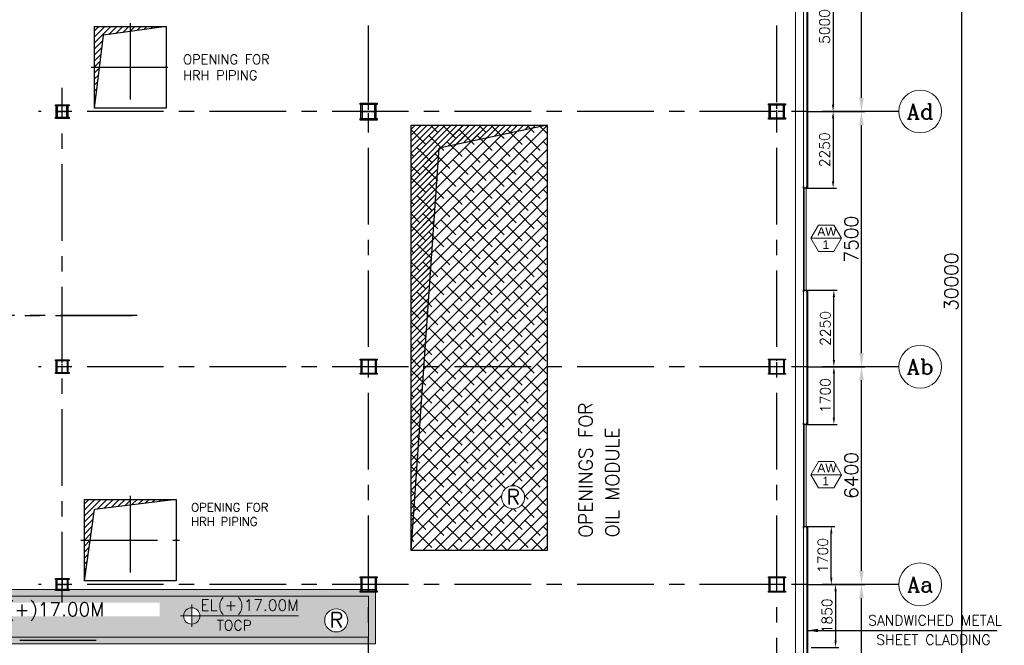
# Model space of a CAD drawing. Header units: inches. Extents: x 306235 to 1392759, y -66369 to 421098.
# Tile 50 of 91: x 538242 to 567171, y -45469 to -27079. Entities that reach past the tile are written whole.
import ezdxf
from ezdxf.enums import TextEntityAlignment as Align

# ---------------------------------------------------------------- set-up
doc = ezdxf.new("R2010")
doc.units = ezdxf.units.IN
doc.header["$LTSCALE"] = 1800
doc.header["$MEASUREMENT"] = 0
doc.linetypes.add('CENTER', pattern=[2, 1.25, -0.25, 0.25, -0.25])
doc.linetypes.add('CENTER2', pattern=[1.125, 0.75, -0.125, 0.125, -0.125])
doc.layers.get('0').update_dxf_attribs({"color": 253, "lineweight": 9})
for name, color, linetype, lineweight in [('1', 7, 'Continuous', 18), ('2CON', 1, 'Continuous', 13), ('A-CHEQUERED PLATE HATCH', 252, 'Continuous', 9), ('A-CUT OUT', 3, 'Continuous', 30), ('A-WIN TAG', 3, 'Continuous', 13), ('A-WIN TAG TEXT', 3, 'Continuous', 13), ('CL', 8, 'CENTER', 15), ('CLAD-1', 3, 'Continuous', 15), ('CONCRETE', 145, 'Continuous', 18), ('dimension line', 4, 'Continuous', 13), ('HATCH-1', 252, 'Continuous', 9), ('LEADER', 4, 'Continuous', 15), ('STEEL', 231, 'Continuous', 18), ('TAG', 4, 'Continuous', 15), ('WIN', 31, 'Continuous', 13)]:
    doc.layers.add(name, color=color, linetype=linetype, lineweight=lineweight)
for name, color, linetype in [('AUX COL', 1, 'Continuous'), ('CEN', 2, 'CENTER'), ('DIM', 4, 'Continuous'), ('GRID', 251, 'CENTER'), ('OPENING', 40, 'Continuous'), ('TEXT', 3, 'Continuous')]:
    doc.layers.add(name, color=color, linetype=linetype)
doc.styles.add('COMPLEX', font='complex')
doc.styles.add('ROAMNS', font='ROMANS.shx')
doc.styles.add('ROMANS', font='romans.shx')
doc.styles.add('SIMPLEX-25', font='simplex.shx')
doc.styles.get("Standard").update_dxf_attribs({"font": 'arial.ttf'})
doc.dimstyles.new('270-TA-100', dxfattribs={"dimscale": 150, "dimtxt": 400, "dimasz": 2, "dimexe": 0.75, "dimexo": 1, "dimgap": 1, "dimtad": 1, "dimdec": 0, "dimzin": 12, "dimdsep": 46, "dimtxsty": 'ROMANS', "dimcen": 0, "dimclrd": 256, "dimclre": 256, "dimclrt": 6, "dimadec": 1, "dimazin": 3, "dimtfac": 1, "dimtdec": 0, "dimtix": 1, "dimtmove": 2, "dimatfit": 0, "dimfxl": 1.25, "dimarcsym": 2})
doc.dimstyles.new('DIM INT 1', dxfattribs={"dimtxt": 300, "dimasz": 200, "dimexe": 100, "dimexo": 100, "dimgap": 100, "dimtad": 1, "dimdec": 0, "dimzin": 13, "dimdsep": 46, "dimlunit": 5, "dimtxsty": 'ROAMNS', "dimblk1": 'CLOSEDBLANK', "dimcen": 0.09, "dimclrd": 9, "dimclre": 9, "dimclrt": 4, "dimadec": 0, "dimazin": 0, "dimtfac": 1, "dimtdec": 0, "dimtix": 1, "dimtmove": 2, "dimatfit": 3, "dimfxl": 1, "dimtolj": 1, "dimtzin": 13, "dimarcsym": 0})
doc.dimstyles.new('DIM100 x2', dxfattribs={"dimscale": 0, "dimtxt": 400, "dimasz": 400, "dimexe": 100, "dimexo": 100, "dimgap": 100, "dimtad": 1, "dimdec": 0, "dimzin": 13, "dimdsep": 46, "dimtxsty": 'ROMANS', "dimblk2": 'OBLIQUE', "dimcen": 100, "dimdle": 100, "dimclrd": 9, "dimclre": 9, "dimclrt": 4, "dimadec": 0, "dimazin": 0, "dimtfac": 1.1, "dimtdec": 0, "dimtix": 1, "dimtmove": 2, "dimatfit": 3, "dimfxl": 1, "dimtolj": 1, "dimtzin": 13, "dimarcsym": 0})
pattern_1 = [(225, (-87722.1, -144504), (176.7767, -176.7767), []), (315, (-87722.1, -144504), (530.33009, -176.7767), [625, -375])]
pattern_2 = [(45, (-87722.11, -144504), (-88.388348, 88.388348), [])]

# ---------------------------------------------------------------- blocks, each defined once
blk = doc.blocks.new('*D15')
at = {"layer": 'Defpoints', "color": 0, "transparency": 16777216}
for p in [(565386, -19779), (565386, -49779), (565914, -49779)]:
    blk.add_point(p, dxfattribs=at)
at = {"layer": 'dimension line', "color": 9, "lineweight": -2, "transparency": 16777216}
for p, q in [((565486, -19779), (566014, -19779)), ((565914, -20179), (565914, -49379)), ((565486, -49779), (566014, -49779))]:
    blk.add_line(p, q, dxfattribs=at)
at = {"layer": 'dimension line', "color": 9, "transparency": 16777216}
for points in [[(565847, -20179), (565981, -20179), (565914, -19779)], [(565847, -49379), (565981, -49379), (565914, -49779)]]:
    blk.add_solid(points, dxfattribs=at)
at = {"layer": 'dimension line', "color": 4, "transparency": 16777216, "insert": (565614, -34779), "char_height": 400, "attachment_point": 5, "rotation": 90, "style": 'ROMANS'}
blk.add_mtext('\\A1;30000', dxfattribs=at)
blk = doc.blocks.new('_Oblique')
at = {"color": 0, "linetype": 'ByBlock', "lineweight": -2}
blk.add_line((-0.5, -0.5), (0.5, 0.5), dxfattribs=at)
blk = doc.blocks.new('*D29')
at = {"layer": 'Defpoints', "color": 0, "transparency": 16777216}
for p in [(562147, -43679), (562975, -43679), (562147, -49779)]:
    blk.add_point(p, dxfattribs=at)
at = {"layer": 'dimension line', "color": 9, "lineweight": -2, "transparency": 16777216}
for p, q in [((562247, -43679), (563075, -43679)), ((562975, -49379), (562975, -44079)), ((562247, -49779), (563075, -49779))]:
    blk.add_line(p, q, dxfattribs=at)
at = {"layer": 'dimension line', "color": 9, "transparency": 16777216}
for points in [[(562908, -44079), (563042, -44079), (562975, -43679)], [(562908, -49379), (563042, -49379), (562975, -49779)]]:
    blk.add_solid(points, dxfattribs=at)
at = {"layer": 'dimension line', "color": 4, "transparency": 16777216, "insert": (562675, -46729), "char_height": 400, "attachment_point": 5, "rotation": 90, "style": 'ROMANS'}
blk.add_mtext('\\A1;6100', dxfattribs=at)
blk = doc.blocks.new('*D30')
at = {"layer": 'Defpoints', "color": 0, "transparency": 16777216}
for p in [(562147, -37279), (562975, -37279), (562147, -43679)]:
    blk.add_point(p, dxfattribs=at)
at = {"layer": 'dimension line', "color": 9, "lineweight": -2, "transparency": 16777216}
for p, q in [((562247, -37279), (563075, -37279)), ((562975, -43279), (562975, -37679)), ((562247, -43679), (563075, -43679))]:
    blk.add_line(p, q, dxfattribs=at)
at = {"layer": 'dimension line', "color": 9, "transparency": 16777216}
for points in [[(562908, -37679), (563042, -37679), (562975, -37279)], [(562908, -43279), (563042, -43279), (562975, -43679)]]:
    blk.add_solid(points, dxfattribs=at)
at = {"layer": 'dimension line', "color": 4, "transparency": 16777216, "insert": (562675, -40479), "char_height": 400, "attachment_point": 5, "rotation": 90, "style": 'ROMANS'}
blk.add_mtext('\\A1;6400', dxfattribs=at)
blk = doc.blocks.new('*D31')
at = {"layer": 'Defpoints', "color": 0, "transparency": 16777216}
for p in [(562147, -29779), (562975, -29779), (562147, -37279)]:
    blk.add_point(p, dxfattribs=at)
at = {"layer": 'dimension line', "color": 9, "lineweight": -2, "transparency": 16777216}
for p, q in [((562247, -29779), (563075, -29779)), ((562975, -36879), (562975, -30179)), ((562247, -37279), (563075, -37279))]:
    blk.add_line(p, q, dxfattribs=at)
at = {"layer": 'dimension line', "color": 9, "transparency": 16777216}
for points in [[(562908, -30179), (563042, -30179), (562975, -29779)], [(562908, -36879), (563042, -36879), (562975, -37279)]]:
    blk.add_solid(points, dxfattribs=at)
at = {"layer": 'dimension line', "color": 4, "transparency": 16777216, "insert": (562675, -33529), "char_height": 400, "attachment_point": 5, "rotation": 90, "style": 'ROMANS'}
blk.add_mtext('\\A1;7500', dxfattribs=at)
blk = doc.blocks.new('*D32')
at = {"layer": 'Defpoints', "color": 0, "transparency": 16777216}
for p in [(562147, -19779), (562975, -19779), (562147, -29779)]:
    blk.add_point(p, dxfattribs=at)
at = {"layer": 'dimension line', "color": 9, "lineweight": -2, "transparency": 16777216}
for p, q in [((562247, -19779), (563075, -19779)), ((562975, -29379), (562975, -20179)), ((562247, -29779), (563075, -29779))]:
    blk.add_line(p, q, dxfattribs=at)
at = {"layer": 'dimension line', "color": 9, "transparency": 16777216}
for points in [[(562908, -20179), (563042, -20179), (562975, -19779)], [(562908, -29379), (563042, -29379), (562975, -29779)]]:
    blk.add_solid(points, dxfattribs=at)
at = {"layer": 'dimension line', "color": 4, "transparency": 16777216, "insert": (562675, -24779), "char_height": 400, "attachment_point": 5, "rotation": 90, "style": 'ROMANS'}
blk.add_mtext('\\A1;10000', dxfattribs=at)
blk = doc.blocks.new('TURBINE & TG DECK OUTLINE')
at = {"layer": 'CEN'}
blk.add_line((-25650, 0), (19805, 0), dxfattribs=at)
blk = doc.blocks.new('AUX COLUMNS')
at = {"color": 2, "linetype": 'CENTER2', "ltscale": 0.15}
for p, q in [((-139038, 65715), (-139038, 66115)), ((-130038, 65665), (-130038, 66165)), ((-118038, 65690), (-118038, 66140)), ((-139213, 65915), (-138863, 65915)), ((-130263, 65915), (-129813, 65915)), ((-117813, 65915), (-118263, 65915)), ((-139038, 58215), (-139038, 58615)), ((-130038, 58190), (-130038, 58640)), ((-138863, 58415), (-139213, 58415)), ((-129813, 58415), (-130263, 58415)), ((-139038, 52190), (-139038, 51840)), ((-130038, 51790), (-130038, 52240)), ((-139213, 52015), (-138863, 52015)), ((-129813, 52015), (-130263, 52015))]:
    blk.add_line(p, q, dxfattribs=at)
at = {"color": 2, "linetype": 'CENTER2', "ltscale": 0.25}
for p, q in [((-118038, 58190), (-118038, 58640)), ((-117813, 58415), (-118263, 58415)), ((-118038, 51790), (-118038, 52240)), ((-117813, 52015), (-118263, 52015))]:
    blk.add_line(p, q, dxfattribs=at)
at = {"layer": 'AUX COL'}
for p, q in [((-139213, 65751), (-139213, 66079)), ((-139177, 65751), (-139177, 66079)), ((-138899, 65751), (-138899, 66079)), ((-138863, 65751), (-138863, 66079)), ((-130263, 65710), (-130263, 66120)), ((-130218, 65710), (-130218, 66120)), ((-129858, 65710), (-129858, 66120)), ((-129813, 65710), (-129813, 66120)), ((-118263, 65726), (-118263, 66104)), ((-118231, 65726), (-118231, 66104)), ((-117845, 65726), (-117845, 66104)), ((-117813, 65726), (-117813, 66104)), ((-139213, 58243), (-139213, 58587)), ((-139188, 58243), (-139188, 58587)), ((-138888, 58243), (-138888, 58587)), ((-138863, 58243), (-138863, 58587)), ((-130263, 58608), (-130263, 58222)), ((-130235, 58608), (-130235, 58222)), ((-129841, 58608), (-129841, 58222)), ((-129813, 58608), (-129813, 58222)), ((-118263, 58218), (-118263, 58612)), ((-118238, 58218), (-118238, 58612)), ((-117838, 58218), (-117838, 58612)), ((-117813, 58218), (-117813, 58612)), ((-139213, 51872), (-139213, 52158)), ((-139188, 51872), (-139188, 52158)), ((-138888, 51872), (-138888, 52158)), ((-138863, 51872), (-138863, 52158)), ((-130263, 52208), (-130263, 51822)), ((-130235, 52208), (-130235, 51822)), ((-129841, 52208), (-129841, 51822)), ((-129813, 52208), (-129813, 51822)), ((-118263, 51818), (-118263, 52212)), ((-118238, 51818), (-118238, 52212)), ((-117838, 51818), (-117838, 52212)), ((-117813, 51818), (-117813, 52212))]:
    blk.add_line(p, q, dxfattribs=at)
for points in [[(-139238, 66115), (-138838, 66115), (-138838, 66079), (-139238, 66079)], [(-130288, 66165), (-129788, 66165), (-129788, 66120), (-130288, 66120)], [(-118288, 66140), (-117788, 66140), (-117788, 66104), (-118288, 66104)], [(-139238, 65751), (-138838, 65751), (-138838, 65715), (-139238, 65715)], [(-130288, 65710), (-129788, 65710), (-129788, 65665), (-130288, 65665)], [(-118288, 65726), (-117788, 65726), (-117788, 65690), (-118288, 65690)], [(-139238, 58615), (-138838, 58615), (-138838, 58587), (-139238, 58587)], [(-130288, 58640), (-129788, 58640), (-129788, 58608), (-130288, 58608)], [(-118288, 58640), (-117788, 58640), (-117788, 58612), (-118288, 58612)], [(-139238, 58243), (-138838, 58243), (-138838, 58215), (-139238, 58215)], [(-130288, 58222), (-129788, 58222), (-129788, 58190), (-130288, 58190)], [(-118288, 58218), (-117788, 58218), (-117788, 58190), (-118288, 58190)], [(-139238, 52190), (-138838, 52190), (-138838, 52158), (-139238, 52158)], [(-130288, 52240), (-129788, 52240), (-129788, 52208), (-130288, 52208)], [(-118288, 52240), (-117788, 52240), (-117788, 52212), (-118288, 52212)], [(-139238, 51872), (-138838, 51872), (-138838, 51840), (-139238, 51840)], [(-130288, 51822), (-129788, 51822), (-129788, 51790), (-130288, 51790)], [(-118288, 51818), (-117788, 51818), (-117788, 51790), (-118288, 51790)]]:
    blk.add_lwpolyline(points, close=True, dxfattribs=at)
at = {"layer": 'GRID'}
for p, q in [((-139038, 51315), (-139038, 66615)), ((-114460, 65915), (-139738, 65915)), ((-136838, 59915), (-243038, 59915)), ((-114460, 58415), (-139738, 58415)), ((-114460, 52015), (-139738, 52015)), ((-138038, 50365), (-163538, 50365))]:
    blk.add_line(p, q, dxfattribs=at)
blk = doc.blocks.new('GRD')
at = {"layer": 'CL', "linetype": 'Continuous'}
blk.add_circle((0, 419.99985), 419.99985, dxfattribs=at)
at = {"layer": 'CL', "color": 4, "style": 'COMPLEX'}
blk.add_attdef('GRD', text='', height=300, dxfattribs=at).set_placement((0, 419.99985), align=Align.MIDDLE)
blk = doc.blocks.new('A$C3B1115A1')
at = {"layer": 'STEEL'}
for p, q in [((-270, -91), (-320, -91)), ((-320, -91), (-320, -191)), ((-320, -191), (-270, -191))]:
    blk.add_line(p, q, dxfattribs=at)
blk.add_lwpolyline([(-270, -191), (-270, -183, 0.397434), (-272, -180), (-307, -177, -0.397434), (-310, -174), (-310, -109, -0.397434), (-307, -106), (-272, -103, 0.397434), (-270, -100), (-270, -91)], format="xyb", dxfattribs=at)
blk = doc.blocks.new('*D508')
at = {"layer": 'Defpoints', "color": 0, "transparency": 16777216}
for p in [(561395, -24779), (561267, -29779), (562141, -29779)]:
    blk.add_point(p, dxfattribs=at)
at = {"layer": 'DIM', "color": 9, "lineweight": -2, "transparency": 16777216}
for p, q in [((561495, -24779), (562241, -24779)), ((562141, -24979), (562141, -29579)), ((561367, -29779), (562241, -29779))]:
    blk.add_line(p, q, dxfattribs=at)
at = {"layer": 'DIM', "color": 9, "transparency": 16777216}
for points in [[(562107, -24979), (562174, -24979), (562141, -24779)], [(562107, -29579), (562174, -29579), (562141, -29779)]]:
    blk.add_solid(points, dxfattribs=at)
at = {"layer": 'DIM', "color": 4, "transparency": 16777216, "insert": (561891, -27279), "char_height": 300, "attachment_point": 5, "rotation": 90, "style": 'ROAMNS'}
blk.add_mtext('\\A1;5000', dxfattribs=at)
blk = doc.blocks.new('_ClosedBlank')
at = {"color": 0, "linetype": 'ByBlock', "lineweight": -2}
for p, q in [((-1, 0.17), (0, 0)), ((-1, 0.17), (-1, -0.17)), ((0, 0), (-1, -0.17))]:
    blk.add_line(p, q, dxfattribs=at)
blk = doc.blocks.new('*D518')
at = {"layer": 'Defpoints', "color": 0, "transparency": 16777216}
for p in [(561267, -29779), (561267, -32029), (562141, -32029)]:
    blk.add_point(p, dxfattribs=at)
at = {"layer": 'DIM', "color": 9, "lineweight": -2, "transparency": 16777216}
for p, q in [((561367, -29779), (562241, -29779)), ((562141, -29979), (562141, -31829)), ((561367, -32029), (562241, -32029))]:
    blk.add_line(p, q, dxfattribs=at)
at = {"layer": 'DIM', "color": 9, "transparency": 16777216}
for points in [[(562107, -29979), (562174, -29979), (562141, -29779)], [(562107, -31829), (562174, -31829), (562141, -32029)]]:
    blk.add_solid(points, dxfattribs=at)
at = {"layer": 'DIM', "color": 4, "transparency": 16777216, "insert": (561891, -30904), "char_height": 300, "attachment_point": 5, "rotation": 90, "style": 'ROAMNS'}
blk.add_mtext('\\A1;2250', dxfattribs=at)
blk = doc.blocks.new('*D510')
at = {"layer": 'Defpoints', "color": 0, "transparency": 16777216}
for p in [(561267, -37279), (561267, -38979), (562163, -38979)]:
    blk.add_point(p, dxfattribs=at)
at = {"layer": 'DIM', "color": 9, "lineweight": -2, "transparency": 16777216}
for p, q in [((561367, -37279), (562263, -37279)), ((562163, -37479), (562163, -38779)), ((561367, -38979), (562263, -38979))]:
    blk.add_line(p, q, dxfattribs=at)
at = {"layer": 'DIM', "color": 9, "transparency": 16777216}
for points in [[(562130, -37479), (562197, -37479), (562163, -37279)], [(562130, -38779), (562197, -38779), (562163, -38979)]]:
    blk.add_solid(points, dxfattribs=at)
at = {"layer": 'DIM', "color": 4, "transparency": 16777216, "insert": (561913, -38129), "char_height": 300, "attachment_point": 5, "rotation": 90, "style": 'ROAMNS'}
blk.add_mtext('\\A1;1700', dxfattribs=at)
blk = doc.blocks.new('*D511')
at = {"layer": 'Defpoints', "color": 0, "transparency": 16777216}
for p in [(561267, -35029), (562163, -35029), (561267, -37279)]:
    blk.add_point(p, dxfattribs=at)
at = {"layer": 'DIM', "color": 9, "lineweight": -2, "transparency": 16777216}
for p, q in [((561367, -35029), (562263, -35029)), ((562163, -37079), (562163, -35229)), ((561367, -37279), (562263, -37279))]:
    blk.add_line(p, q, dxfattribs=at)
at = {"layer": 'DIM', "color": 9, "transparency": 16777216}
for points in [[(562130, -35229), (562197, -35229), (562163, -35029)], [(562130, -37079), (562197, -37079), (562163, -37279)]]:
    blk.add_solid(points, dxfattribs=at)
at = {"layer": 'DIM', "color": 4, "transparency": 16777216, "insert": (561913, -36154), "char_height": 300, "attachment_point": 5, "rotation": 90, "style": 'ROAMNS'}
blk.add_mtext('\\A1;2250', dxfattribs=at)
blk = doc.blocks.new('*D512')
at = {"layer": 'Defpoints', "color": 0, "transparency": 16777216}
for p in [(561267, -41979), (562088, -41979), (561267, -43679)]:
    blk.add_point(p, dxfattribs=at)
at = {"layer": 'DIM', "color": 9, "lineweight": -2, "transparency": 16777216}
for p, q in [((561367, -41979), (562188, -41979)), ((562088, -43479), (562088, -42179)), ((561367, -43679), (562188, -43679))]:
    blk.add_line(p, q, dxfattribs=at)
at = {"layer": 'DIM', "color": 9, "transparency": 16777216}
for points in [[(562054, -42179), (562121, -42179), (562088, -41979)], [(562054, -43479), (562121, -43479), (562088, -43679)]]:
    blk.add_solid(points, dxfattribs=at)
at = {"layer": 'DIM', "color": 4, "transparency": 16777216, "insert": (561838, -42829), "char_height": 300, "attachment_point": 5, "rotation": 90, "style": 'ROAMNS'}
blk.add_mtext('\\A1;1700', dxfattribs=at)
blk = doc.blocks.new('PL-FFL2')
at = {"layer": 'A-CUT OUT'}
h = blk.add_hatch(color=7, dxfattribs=at)
h.paths.add_polyline_path([(3.09, 1.96, 0.414214), (1.09, -0.04), (3.09, -0.04)])
h.paths.add_polyline_path([(5.09, -0.04), (3.09, -0.04), (3.09, -2.04, 0.414214)])
at = {"color": 1, "linetype": 'Continuous'}
for p, q in [((3.09, 2.74), (3.09, -2.74)), ((29.24, 0), (4.78, 0)), ((4.78, 0), (5.09, 0)), ((0.31, -0.04), (5.09, -0.04))]:
    blk.add_line(p, q, dxfattribs=at)
blk.add_circle((3.09, -0.04), 2, dxfattribs=at)
at = {"color": 4, "linetype": 'Continuous'}
blk.add_attdef('EL(+)', text='', height=2.75, dxfattribs=at).set_placement((18.98, 2.4), align=Align.MIDDLE)
at = {"color": 3, "linetype": 'Continuous'}
blk.add_attdef('XXX', text='', height=2.5, dxfattribs=at).set_placement((18.44, -3.52), align=Align.MIDDLE)
blk = doc.blocks.new('*D748')
at = {"layer": 'Defpoints', "color": 0, "transparency": 16777216}
for p in [(561395, -43679), (561395, -45529), (562212, -45529)]:
    blk.add_point(p, dxfattribs=at)
at = {"layer": 'DIM', "color": 9, "lineweight": -2, "transparency": 16777216}
for p, q in [((561495, -43679), (562312, -43679)), ((562212, -43879), (562212, -45329)), ((561495, -45529), (562312, -45529))]:
    blk.add_line(p, q, dxfattribs=at)
at = {"layer": 'DIM', "color": 9, "transparency": 16777216}
for points in [[(562179, -43879), (562246, -43879), (562212, -43679)], [(562179, -45329), (562246, -45329), (562212, -45529)]]:
    blk.add_solid(points, dxfattribs=at)
at = {"layer": 'DIM', "color": 4, "transparency": 16777216, "insert": (561962, -44604), "char_height": 300, "attachment_point": 5, "rotation": 90, "style": 'ROAMNS'}
blk.add_mtext('\\A1;1850', dxfattribs=at)

msp = doc.modelspace()

# ---------------------------------------------------------------- hatches: boundary and pattern name
at = {"layer": 'A-CHEQUERED PLATE HATCH', "linetype": 'Continuous'}
h = msp.add_hatch(dxfattribs=at)
h.set_pattern_fill('ANSI38', color=256, scale=2000, angle=180, style=0)
h.set_pattern_definition(pattern_1)
edge = h.paths.add_edge_path()
edge.add_arc((552737.8, -41118.5), 339.7, 0, 360)
h.paths.add_polyline_path([(549741.6, -30178.7), (553741.6, -30178.7), (553741.6, -42678.7), (549741.6, -42678.7)])
h = msp.add_hatch(dxfattribs=at)
h.set_pattern_fill('ANSI38', color=256, scale=2000, angle=180, style=0)
h.set_pattern_definition(pattern_1)
edge = h.paths.add_edge_path(flags=16)
edge.add_arc((547542.4, -44736.3), 339.7, 0, 360)
edge = h.paths.add_edge_path(flags=16)
edge.add_arc((503775.7, -42386), 339.7, 0, 360)
h.paths.add_polyline_path([(511687.5, -41428.7), (497791.6, -41428.7), (497791.6, -43428.7), (510859.1, -43428.7), (512959.1, -45228.7), (548491.6, -45228.7), (548491.6, -44028.7), (514287.5, -44028.7)])
edge = h.paths.add_edge_path(flags=0)
edge.add_line((546433.2, -44600.6), (543497.9, -44600.6))
edge = h.paths.add_edge_path(flags=16)
edge.add_line((542961, -44605.4), (543534.6, -44605.4))
edge = h.paths.add_edge_path(flags=16)
edge.add_arc((543294.6, -44605.4), 240, 0, 360)
edge = h.paths.add_edge_path(flags=16)
edge.add_line((543294.6, -44271.8), (543294.6, -44929.4))
edge = h.paths.add_edge_path(flags=0)
edge.add_line((543497.9, -44600.6), (543534.6, -44600.6))
h.paths.add_polyline_path([(543936, -45106), (545157.4, -45106), (545157.4, -44656), (543936, -44656)], flags=24)
h.paths.add_polyline_path([(543361.1, -44690.1), (546629.6, -44690.1), (546629.6, -43935.8), (543361.1, -43935.8)], flags=24)
edge = h.paths.add_edge_path(flags=0)
edge.add_line((502289.2, -42526.9), (499353.9, -42526.9))
edge = h.paths.add_edge_path(flags=16)
edge.add_line((498817, -42531.7), (499390.6, -42531.7))
edge = h.paths.add_edge_path(flags=16)
edge.add_arc((499150.6, -42531.7), 240, 0, 360)
edge = h.paths.add_edge_path(flags=16)
edge.add_line((499150.6, -42198.1), (499150.6, -42855.7))
edge = h.paths.add_edge_path(flags=0)
edge.add_line((499353.9, -42526.9), (499390.6, -42526.9))
h.paths.add_polyline_path([(499792, -43032.3), (501013.5, -43032.3), (501013.5, -42582.3), (499792, -42582.3)], flags=24)
h.paths.add_polyline_path([(499217.1, -42616.4), (502485.7, -42616.4), (502485.7, -41862.1), (499217.1, -41862.1)], flags=24)
at = {"layer": 'HATCH-1'}
h = msp.add_hatch(dxfattribs=at)
h.set_pattern_fill('AR-CONC', color=256, scale=75, style=0)
h.set_pattern_definition([(50, (419056.2, -96671.85), (537.9451, -47.0641), [56.25, -618.75]), (355, (419056.2, -96671.85), (-104.0635, 564.144), [45, -495]), (100.4514, (419101, -96675.77), (433.882, 517.0797), [47.8051, -525.8566]), (46.1842, (419056.2, -96521.85), (800.4308, -124.1393), [84.375, -928.125]), (96.6356, (419122.9, -96532.2), (700.997, 730.5884), [71.7077, -788.7847]), (351.1842, (419056.2, -96521.85), (700.9965, 730.589), [67.5, -742.5]), (21, (419131.2, -96559.35), (447.6803, -301.9642), [56.25, -618.75]), (326, (419131.2, -96559.35), (182.4865, 543.8625), [45, -495]), (71.4514, (419168.5, -96584.5), (630.167, 241.8979), [47.8051, -525.8566]), (37.5, (419056.2, -96671.85), (9.1199, 249.6704), [0, -489, 0, -502.5, 0, -496.875]), (7.5, (419056.2, -96671.85), (197.30215, 295.8088), [0, -286.5, 0, -477.75, 0, -189.375]), (327.5, (418888.95, -96671.85), (400.36683, -16.91615), [0, -187.5, 0, -585, 0, -776.25]), (317.5, (418813.95, -96671.85), (437.3896, 75.0787), [0, -243.75, 0, -388.5, 0, -551.25])])
h.paths.add_polyline_path([(548691.6, -45428.7), (548691.6, -43828.7), (514370.3, -43828.7), (511770.3, -41228.7), (497591.6, -41228.7), (497591.6, -43628.7), (510776.2, -43628.7), (512876.2, -45428.7)])
h.paths.add_polyline_path([(511687.5, -41428.7), (497791.6, -41428.7), (497791.6, -43428.7), (510859.1, -43428.7), (512959.1, -45228.7), (548491.6, -45228.7), (548491.6, -44028.7), (514287.5, -44028.7)], flags=16)
at = {"layer": 'OPENING'}
h = msp.add_hatch(dxfattribs=at)
h.set_pattern_fill('ANSI31', color=8, scale=1000, style=0)
h.set_pattern_definition(pattern_2)
h.paths.add_polyline_path([(542541.6, -27278.7), (540441.6, -27278.7), (540441.6, -28478.7), (540481.5, -28478.7), (540588.9, -28478.7), (540704.6, -27536.9)])
h.paths.add_polyline_path([(540588.9, -28478.7), (540481.5, -28478.7), (540441.6, -28478.7), (540441.6, -29678.7)])
h = msp.add_hatch(dxfattribs=at)
h.set_pattern_fill('ANSI31', color=8, scale=1000, style=0)
h.set_pattern_definition(pattern_2)
h.paths.add_polyline_path([(550568.5, -30853.1), (553741.6, -30178.7), (549741.6, -30178.7), (549741.6, -42678.7)])
h = msp.add_hatch(dxfattribs=at)
h.set_pattern_fill('ANSI31', color=8, scale=1000, style=0)
h.set_pattern_definition(pattern_2)
h.paths.add_polyline_path([(540437.4, -41473.9), (541491.6, -41344.4), (541491.6, -41178.7), (540141.6, -41178.7), (540141.6, -42378.7), (540310.2, -42378.7)])
h.paths.add_polyline_path([(540310.2, -42378.7), (540141.6, -42378.7), (540141.6, -43578.7)])
h.paths.add_polyline_path([(542841.6, -41178.7), (541491.6, -41178.7), (541491.6, -41344.4)])

# ---------------------------------------------------------------- linework, layer by layer
at = {"layer": '2CON'}
for p, q in [((561490.3, -33505.3), (562390.3, -33505.3)), ((561490.3, -40455.3), (562390.3, -40455.3))]:
    msp.add_line(p, q, dxfattribs=at)
at = {"layer": 'A-WIN TAG'}
for points in [[(562165.3, -33115.5), (562390.3, -33505.3), (562165.3, -33895), (561715.3, -33895), (561490.3, -33505.3), (561715.3, -33115.5)], [(562165.3, -40065.5), (562390.3, -40455.3), (562165.3, -40845), (561715.3, -40845), (561490.3, -40455.3), (561715.3, -40065.5)]]:
    msp.add_lwpolyline(points, close=True, dxfattribs=at)
at = {"layer": 'CEN'}
for p, q in [((541491.6, -27178.7), (541491.6, -29778.7)), ((540341.6, -28478.7), (542641.6, -28478.7)), ((541491.6, -41078.7), (541491.6, -43678.7)), ((540041.6, -42378.7), (542941.6, -42378.7))]:
    msp.add_line(p, q, dxfattribs=at)
at = {"layer": 'CLAD-1'}
for p, q in [((561394.6, -32028.7), (561266.6, -32028.7)), ((561394.6, -35028.7), (561266.6, -35028.7)), ((561394.6, -38978.7), (561266.6, -38978.7)), ((561394.6, -41978.7), (561266.6, -41978.7))]:
    msp.add_line(p, q, dxfattribs=at)
at = {"layer": 'CLAD-1', "flags": 128}
for points in [[(561366.6, -24778.7), (561366.6, -32028.7)], [(561394.6, -24778.7), (561394.6, -32028.7)], [(561366.6, -35028.7), (561366.6, -38978.7)], [(561394.6, -35028.7), (561394.6, -38978.7)], [(561366.6, -41978.7), (561366.6, -51158.7), (547241.6, -51158.7)], [(561394.6, -41978.7), (561394.6, -51186.7), (547241.6, -51186.7)]]:
    msp.add_lwpolyline(points, dxfattribs=at)
at = {"layer": 'CONCRETE'}
for p, q in [((561036.6, -50828.7), (561036.6, -19778.7)), ((561266.6, -51058.7), (561266.6, -19778.7))]:
    msp.add_line(p, q, dxfattribs=at)
msp.add_lwpolyline([(548691.6, -45428.7), (548691.6, -43828.7), (514370.3, -43828.7), (511770.3, -41228.7), (497591.6, -41228.7), (497591.6, -43628.7), (510776.2, -43628.7), (512876.2, -45428.7)], close=True, dxfattribs=at)
msp.add_lwpolyline([(511687.5, -41428.7), (497791.6, -41428.7), (497791.6, -43428.7), (510859.1, -43428.7), (512959.1, -45228.7), (548491.6, -45228.7), (548491.6, -44028.7), (514287.5, -44028.7), (511687.5, -41428.7)], dxfattribs=at)
at = {"layer": 'GRID'}
for p, q in [((548491.6, -58299.5), (548491.6, -3278.7)), ((548491.6, -58299.5), (548491.6, -3278.7)), ((560491.6, -58299.5), (560491.6, -3278.7)), ((560491.6, -58299.5), (560491.6, -3278.7)), ((539491.6, -44378.7), (539491.6, -29078.7)), ((564069.8, -29778.7), (538791.6, -29778.7)), ((541691.6, -35778.7), (435491.6, -35778.7)), ((564069.8, -37278.7), (538791.6, -37278.7)), ((564069.8, -43678.7), (538791.6, -43678.7)), ((540491.6, -45328.7), (514991.6, -45328.7))]:
    msp.add_line(p, q, dxfattribs=at)
at = {"layer": 'OPENING'}
for p, q in [((542541.6, -27278.7), (540704.6, -27536.9)), ((540441.6, -29678.7), (540704.6, -27536.9)), ((553741.6, -30178.7), (550568.5, -30853.1)), ((549741.6, -42678.7), (550568.5, -30853.1)), ((542841.6, -41178.7), (540437.4, -41473.9)), ((540141.6, -43578.7), (540437.4, -41473.9))]:
    msp.add_line(p, q, dxfattribs=at)
for points in [[(540441.6, -27278.7), (542541.6, -27278.7), (542541.6, -29678.7), (540441.6, -29678.7)], [(549741.6, -30178.7), (553741.6, -30178.7), (553741.6, -42678.7), (549741.6, -42678.7)], [(540141.6, -41178.7), (542841.6, -41178.7), (542841.6, -43578.7), (540141.6, -43578.7)]]:
    msp.add_lwpolyline(points, close=True, dxfattribs=at)
at = {"layer": 'TAG'}
for centre in [(552737.8, -41118.5), (547542.4, -44736.3)]:
    msp.add_circle(centre, 339.7, dxfattribs=at)
at = {"layer": 'WIN'}
for p, q in [((561286.6, -35028.7), (561286.6, -32028.7)), ((561346.6, -35028.7), (561346.6, -32028.7)), ((561286.6, -41978.7), (561286.6, -38978.7)), ((561346.6, -41978.7), (561346.6, -38978.7))]:
    msp.add_line(p, q, dxfattribs=at)

# ---------------------------------------------------------------- block references
msp.add_blockref('TURBINE & TG DECK OUTLINE', (521741.6, -35778.7))
at = {"layer": '1'}
ref = msp.add_blockref('PL-FFL2', (542924.3, -44600.6), dxfattribs=dict(at, xscale=120, yscale=120, zscale=120))
ref.add_attrib('XXX', 'TOCP', dxfattribs={"layer": '0', "color": 3, "linetype": 'Continuous', "height": 300, "style": 'SIMPLEX-25'}).set_placement((544546.7, -44881), align=Align.MIDDLE)
ref.add_attrib('EL(+)', 'EL(+)17.00M', dxfattribs={"layer": '0', "color": 4, "linetype": 'Continuous', "height": 330, "style": 'SIMPLEX-25'}).set_placement((544995.4, -44312.9), align=Align.MIDDLE)
at = {"layer": 'AUX COL'}
msp.add_blockref('AUX COLUMNS', (678529.4, -95693.7), dxfattribs=at)
at = {"layer": 'DIM', "xscale": 1.5, "yscale": 1.5, "zscale": 1.5}
for p, values in [((564699.8, -30408.7), {'GRD': 'Ad'}), ((564699.8, -37908.7), {'GRD': 'Ab'}), ((564699.8, -44308.7), {'GRD': 'Aa'})]:
    msp.add_blockref('GRD', p, dxfattribs=at).add_auto_attribs(values)
at = {"layer": 'STEEL', "rotation": 90.00000000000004}
for p in [(561175.1, -31709.1), (561175.1, -38659.1)]:
    msp.add_blockref('A$C3B1115A1', p, dxfattribs=at)
at = {"layer": 'STEEL', "xscale": -1, "rotation": 90}
for p in [(561175.1, -35348.3), (561175.1, -42298.3)]:
    msp.add_blockref('A$C3B1115A1', p, dxfattribs=at)

# ---------------------------------------------------------------- texts
at = {"layer": 'A-WIN TAG TEXT'}
for s, p in [('AW', (561960, -33305.3)), ('1', (561928.7, -33691.1)), ('AW', (561960, -40255.3)), ('1', (561924.5, -40641.1))]:
    msp.add_text(s, height=250, dxfattribs=at).set_placement(p, align=Align.MIDDLE)
at = {"layer": 'TAG', "style": 'ROMANS'}
for p in [(552543.9, -41329.8), (547348.5, -44947.5)]:
    msp.add_text('R', height=445.3, dxfattribs=at).set_placement(p)
at = {"layer": 'TEXT', "color": 3, "style": 'ROMANS'}
for s, p in [('OPENINGS FOR', (555069.6, -42306.6)), ('OIL MODULE', (555858.3, -42291.2))]:
    msp.add_text(s, height=400, rotation=90, dxfattribs=at).set_placement(p)
at = {"layer": 'TEXT', "linetype": 'CENTER', "style": 'ROMANS'}
for s, p in [('SANDWICHED METAL ', (563170.4, -44885.3)), ('SHEET CLADDING', (563410.4, -45454.7))]:
    msp.add_text(s, height=300, dxfattribs=at).set_placement(p)
at = {"layer": 'TEXT', "color": 3, "style": 'ROMANS'}
for s, insert, char_height, width, attachment_point in [('\\A1;OPENING FOR \\PHRH PIPING', (543041.5, -28478.7), 280, 3060.772, 4), ('OPENING FOR HRH PIPING', (543278.7, -41289.5), 250, 2900.283, 1)]:
    msp.add_mtext(s, dxfattribs=dict(at, insert=insert, char_height=char_height, width=width, attachment_point=attachment_point))

# ---------------------------------------------------------------- dimensions: what is measured, and where the dimension line sits
at = {"layer": 'DIM'}
dim = msp.add_linear_dim(base=(562140.6, -29778.7), p1=(561394.6, -24778.7), p2=(561266.6, -29778.7), angle=90, dimstyle='DIM INT 1', override={"dimtmove": 0}, dxfattribs=at)
dim.commit()
dim.dimension.update_dxf_attribs({"geometry": '*D508', "text_midpoint": (562140.6, -27278.7), "dimtype": 160})
for base, p1, p2, angle, picture, middle in [((562140.6, -32028.7), (561266.6, -29778.7), (561266.6, -32028.7), 90, '*D518', (561890.6, -30903.7)), ((562163.4, -35028.7), (561266.6, -37278.7), (561266.6, -35028.7), 270, '*D511', (561913.4, -36153.7)), ((562163.4, -38978.7), (561266.6, -37278.7), (561266.6, -38978.7), 90, '*D510', (561913.4, -38128.7)), ((562087.8, -41978.7), (561266.6, -43678.7), (561266.6, -41978.7), 270, '*D512', (561837.8, -42828.7))]:
    dim = msp.add_linear_dim(base=base, p1=p1, p2=p2, angle=angle, dimstyle='DIM INT 1', override={"dimtmove": 0}, dxfattribs=at)
    dim.commit()
    dim.dimension.update_dxf_attribs({"geometry": picture, "text_midpoint": middle})
dim = msp.add_linear_dim(base=(562212.3, -45528.7), p1=(561394.6, -43678.7), p2=(561394.6, -45528.7), angle=90, dimstyle='DIM INT 1', dxfattribs=at)
dim.commit()
dim.dimension.update_dxf_attribs({"geometry": '*D748', "text_midpoint": (561962.3, -44603.7)})
at = {"layer": 'dimension line'}
for base, p1, p2, picture, middle in [((562975.1, -19778.7), (562147, -29778.7), (562147, -19778.7), '*D32', (562675.1, -24778.7)), ((565914, -49778.7), (565386.3, -19778.7), (565386.3, -49778.7), '*D15', (565614, -34778.7)), ((562975.1, -29778.7), (562147, -37278.7), (562147, -29778.7), '*D31', (562675.1, -33528.7)), ((562975.1, -37278.7), (562147, -43678.7), (562147, -37278.7), '*D30', (562675.1, -40478.7)), ((562975.1, -43678.7), (562147, -49778.7), (562147, -43678.7), '*D29', (562675.1, -46728.7))]:
    dim = msp.add_linear_dim(base=base, p1=p1, p2=p2, angle=90, dimstyle='DIM100 x2', override={"dimscale": 1}, dxfattribs=at)
    dim.commit()
    dim.dimension.update_dxf_attribs({"geometry": picture, "text_midpoint": middle})

# ---------------------------------------------------------------- leaders
at = {"layer": 'LEADER'}
msp.add_leader([(561394.6, -45032.3), (566965.7, -45033.3)], dimstyle='270-TA-100', dxfattribs=at)

# ---------------------------------------------------------------- next in the draw order: texts
at = {"layer": 'TEXT', "insert": (532086.1, -44215.3), "char_height": 400, "width": 10264.659, "attachment_point": 1, "style": 'ROAMNS', "bg_fill": 3, "box_fill_scale": 1, "bg_fill_color": 256, "bg_fill_transparency": 0}
msp.add_mtext('OIL CANAL TOP AT EL(+)17.00M', dxfattribs=at)

doc.saveas('drawing.dxf')
